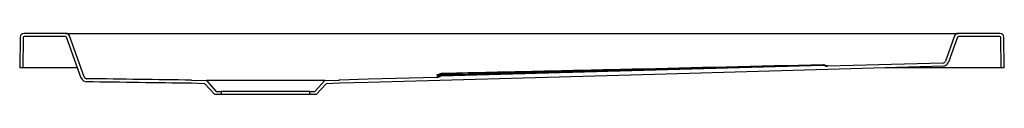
# Model space of a CAD drawing. Header units: millimetres. Extents: x 4082.44 to 4083.439, y 2378.457 to 2378.519.
import ezdxf

# ---------------------------------------------------------------- set-up
doc = ezdxf.new("R2010")
doc.units = ezdxf.units.MM
doc.layers.add('SANINDUSA', color=3, linetype='Continuous')

msp = doc.modelspace()

# ---------------------------------------------------------------- linework, layer by layer
at = {"layer": 'SANINDUSA', "linetype": 'Continuous'}
for p, q in [((4082.44017, 2378.51505), (4082.43973, 2378.48399)), ((4082.44336, 2378.51481), (4082.44293, 2378.48399)), ((4082.48637, 2378.51899), (4082.44417, 2378.51899)), ((4082.48623, 2378.51579), (4082.44436, 2378.51579)), ((4082.48637, 2378.51899), (4082.49995, 2378.51899)), ((4082.50225, 2378.47371), (4082.48717, 2378.51513)), ((4082.50521, 2378.47494), (4082.49013, 2378.51636)), ((4082.49995, 2378.51899), (4083.3784, 2378.51899)), ((4083.3784, 2378.51899), (4083.39198, 2378.51899)), ((4083.38822, 2378.51636), (4083.37895, 2378.49091)), ((4083.39118, 2378.51513), (4083.38191, 2378.48968)), ((4083.43418, 2378.51899), (4083.39198, 2378.51899)), ((4083.43399, 2378.51579), (4083.39212, 2378.51579)), ((4083.43542, 2378.48399), (4083.43499, 2378.51481)), ((4083.43862, 2378.48399), (4083.43818, 2378.51505)), ((4082.44293, 2378.48399), (4082.43973, 2378.48399)), ((4082.44393, 2378.48399), (4082.44293, 2378.48399)), ((4082.49851, 2378.48399), (4082.44393, 2378.48399)), ((4083.25484, 2378.48649), (4082.86734, 2378.47549)), ((4083.37622, 2378.48893), (4083.25922, 2378.48561)), ((4083.43442, 2378.48399), (4083.31789, 2378.48399)), ((4083.43542, 2378.48399), (4083.43442, 2378.48399)), ((4083.43862, 2378.48399), (4083.43542, 2378.48399)), ((4082.61417, 2378.47156), (4082.62917, 2378.47104)), ((4082.74917, 2378.47104), (4082.62917, 2378.47104)), ((4082.62917, 2378.47104), (4082.63917, 2378.46004)), ((4082.73917, 2378.46004), (4082.74917, 2378.47104)), ((4082.74917, 2378.47104), (4082.76417, 2378.47156)), ((4082.8998, 2378.4777), (4082.87101, 2378.47705)), ((4082.62771, 2378.46789), (4082.61411, 2378.46836)), ((4082.63776, 2378.45684), (4082.62771, 2378.46789)), ((4082.75063, 2378.46789), (4082.74059, 2378.45684)), ((4082.76433, 2378.46837), (4082.75063, 2378.46789)), ((4082.64417, 2378.45684), (4082.63776, 2378.45684)), ((4082.63917, 2378.46004), (4082.64417, 2378.46004)), ((4082.64417, 2378.46004), (4082.64417, 2378.45684)), ((4082.73417, 2378.46004), (4082.64417, 2378.46004)), ((4082.73417, 2378.45684), (4082.64417, 2378.45684)), ((4082.73417, 2378.45684), (4082.73417, 2378.46004)), ((4082.73417, 2378.46004), (4082.73917, 2378.46004)), ((4082.74059, 2378.45684), (4082.73417, 2378.45684))]:
    msp.add_line(p, q, dxfattribs=at)
at = {"layer": 'SANINDUSA', "linetype": 'Continuous', "flags": 128}
for points in [[(4083.37645, 2378.48574), (4083.08361, 2378.47743), (4082.79311, 2378.46918), (4082.76433, 2378.46837)], [(4082.86301, 2378.47437), (4082.79336, 2378.47239), (4082.76417, 2378.47156)]]:
    msp.add_lwpolyline(points, dxfattribs=at)
at = {"layer": 'SANINDUSA', "linetype": 'Continuous'}
for centre, radius, start, end in [((4082.44417, 2378.51499), 0.004, 90, 179.2), ((4082.44436, 2378.51479), 0.001, 90, 179.2), ((4082.48623, 2378.51479), 0.001, 20, 90), ((4082.48637, 2378.51499), 0.004, 20, 90), ((4083.39198, 2378.51499), 0.004, 90, 160), ((4083.39212, 2378.51479), 0.001, 90, 160), ((4083.43399, 2378.51479), 0.001, 0.8, 90), ((4083.43418, 2378.51499), 0.004, 0.8, 90), ((4083.37613, 2378.49193), 0.003, 271.62583, 340), ((4083.25496, 2378.48205), 0.005, 65.52058, 91.362), ((4083.25497, 2378.48175), 0.005, 65.66216, 91.50381), ((4083.2591, 2378.49115), 0.005, 245.52044, 271.36219), ((4083.25909, 2378.49086), 0.005, 245.66209, 271.50395), ((4083.37628, 2378.49174), 0.006, 271.62583, 340), ((4082.50789, 2378.47577), 0.006, 200.00001, 269.21482), ((4082.8629, 2378.48206), 0.005, 271.20757, 297.04623), ((4082.86289, 2378.48073), 0.005, 271.36163, 297.20228), ((4082.86288, 2378.47975), 0.005, 271.53461, 297.3763), ((4082.86745, 2378.47315), 0.005, 91.21309, 117.04668), ((4082.86746, 2378.47184), 0.005, 91.36745, 117.20276), ((4082.86748, 2378.47086), 0.005, 91.53734, 117.37657)]:
    msp.add_arc(centre, radius, start, end, dxfattribs=at)
for points, knots in [([(4083.25484, 2378.48705), (4083.18783, 2378.48549), (4083.12446, 2378.484), (4083.02941, 2378.48181), (4082.99773, 2378.48109), (4082.93436, 2378.47968), (4082.90267, 2378.47898), (4082.87099, 2378.47831)], [0, 0, 0, 0, 0.5, 0.5, 0.75, 0.75, 1, 1, 1, 1]), ([(4083.25484, 2378.48675), (4083.18783, 2378.48501), (4083.12446, 2378.48336), (4083.02941, 2378.48092), (4082.99773, 2378.48011), (4082.93436, 2378.47853), (4082.90267, 2378.47775), (4082.87099, 2378.47699)], [0, 0, 0, 0, 0.5, 0.5, 0.75, 0.75, 1, 1, 1, 1]), ([(4083.2512, 2378.48646), (4083.18783, 2378.4847), (4083.12446, 2378.48294), (4083.02941, 2378.48032), (4082.99772, 2378.47944), (4082.93435, 2378.47771), (4082.90267, 2378.47685), (4082.87099, 2378.476)], [0, 0, 0, 0, 0.5, 0.5, 0.75, 0.75, 1, 1, 1, 1]), ([(4083.25431, 2378.48654), (4083.2543, 2378.48654), (4083.25414, 2378.48654), (4083.25349, 2378.48652), (4083.25243, 2378.4865), (4083.25161, 2378.48647), (4083.2512, 2378.48646)], [0, 0, 0, 0, 0.0162208, 0.344139, 0.6720563, 1, 1, 1, 1]), ([(4083.25484, 2378.48655), (4083.25482, 2378.48655), (4083.25479, 2378.48656), (4083.25449, 2378.48655), (4083.25431, 2378.48654)], [0, 0, 0, 0, 0.408551, 1, 1, 1, 1]), ([(4083.25703, 2378.48605), (4083.25669, 2378.48621), (4083.25633, 2378.48632), (4083.2556, 2378.48647), (4083.25522, 2378.4865), (4083.25484, 2378.48649)], [0, 0, 0, 0, 0.5, 0.5, 1, 1, 1, 1]), ([(4083.25703, 2378.48605), (4083.2572, 2378.48597), (4083.25738, 2378.48591), (4083.25774, 2378.48579), (4083.25792, 2378.48574), (4083.25847, 2378.48563), (4083.25885, 2378.4856), (4083.25922, 2378.48561)], [0, 0, 0, 0, 0.25, 0.25, 0.5, 0.5, 1, 1, 1, 1]), ([(4083.25922, 2378.48616), (4083.25922, 2378.48615), (4083.25921, 2378.48615), (4083.25893, 2378.48613), (4083.25804, 2378.4861), (4083.25764, 2378.48609)], [0, 0, 0, 0, 0.034045, 0.569794, 1, 1, 1, 1]), ([(4082.50521, 2378.47494), (4082.50531, 2378.47465), (4082.50546, 2378.47439), (4082.50573, 2378.47403), (4082.50583, 2378.47391), (4082.50605, 2378.4737), (4082.50617, 2378.47361), (4082.50641, 2378.47343), (4082.50654, 2378.47335), (4082.50681, 2378.47322), (4082.50695, 2378.47316), (4082.50738, 2378.47302), (4082.50768, 2378.47297), (4082.50799, 2378.47296)], [0, 0, 0, 0, 0.25, 0.25, 0.375, 0.375, 0.5, 0.5, 0.625, 0.625, 0.75, 0.75, 1, 1, 1, 1]), ([(4082.61417, 2378.47156), (4082.59648, 2378.4718), (4082.57878, 2378.47203), (4082.54338, 2378.4725), (4082.52569, 2378.47273), (4082.50799, 2378.47296)], [0, 0, 0, 0, 0.5, 0.5, 1, 1, 1, 1]), ([(4082.87101, 2378.47705), (4082.87048, 2378.47704), (4082.86996, 2378.47703), (4082.86919, 2378.47702), (4082.86894, 2378.47701), (4082.86844, 2378.47701), (4082.86819, 2378.477), (4082.86746, 2378.477), (4082.867, 2378.47699), (4082.86613, 2378.47699), (4082.86572, 2378.47698), (4082.86498, 2378.47698), (4082.86465, 2378.47699), (4082.86421, 2378.47699), (4082.86408, 2378.47699), (4082.86383, 2378.477), (4082.86361, 2378.47701), (4082.86343, 2378.47701), (4082.86328, 2378.47702), (4082.86321, 2378.47703), (4082.86306, 2378.47704), (4082.86301, 2378.47705), (4082.86301, 2378.47706)], [0, 0, 0, 0, 0.125, 0.125, 0.1875, 0.1875, 0.25, 0.25, 0.375, 0.375, 0.5, 0.5, 0.625, 0.625, 0.6875, 0.6875, 0.75, 0.8125, 0.8125, 0.875, 0.875, 1, 1, 1, 1]), ([(4082.86619, 2378.47569), (4082.86613, 2378.47569), (4082.86529, 2378.47568), (4082.86414, 2378.47568), (4082.86314, 2378.4757), (4082.86305, 2378.47572), (4082.86301, 2378.47573)], [0, 0, 0, 0, 0.027897, 0.392976, 0.758915, 1, 1, 1, 1]), ([(4082.86301, 2378.47437), (4082.86339, 2378.47438), (4082.86376, 2378.47443), (4082.86449, 2378.47462), (4082.86485, 2378.47476), (4082.86518, 2378.47493)], [0, 0, 0, 0, 0.5, 0.5, 1, 1, 1, 1]), ([(4082.86442, 2378.47473), (4082.86435, 2378.47473), (4082.86368, 2378.47472), (4082.86317, 2378.47473), (4082.86306, 2378.47474), (4082.86301, 2378.47475)], [0, 0, 0, 0, 0.060625, 0.627393, 1, 1, 1, 1]), ([(4082.86734, 2378.47549), (4082.86697, 2378.47548), (4082.8666, 2378.47543), (4082.86587, 2378.47524), (4082.86552, 2378.47511), (4082.86518, 2378.47493)], [0, 0, 0, 0, 0.5, 0.5, 1, 1, 1, 1]), ([(4082.87099, 2378.47831), (4082.87074, 2378.47831), (4082.87051, 2378.4783), (4082.87004, 2378.47829), (4082.86981, 2378.47829), (4082.86937, 2378.47827), (4082.86916, 2378.47826), (4082.86876, 2378.47825), (4082.86858, 2378.47824), (4082.86824, 2378.47823), (4082.86809, 2378.47822), (4082.86782, 2378.47821), (4082.86771, 2378.4782), (4082.86753, 2378.47819), (4082.86746, 2378.47818), (4082.86737, 2378.47817), (4082.86734, 2378.47816), (4082.86734, 2378.47815)], [0, 0, 0, 0, 0.125, 0.125, 0.25, 0.25, 0.375, 0.375, 0.5, 0.5, 0.625, 0.625, 0.75, 0.75, 0.875, 0.875, 1, 1, 1, 1]), ([(4082.87099, 2378.47699), (4082.87074, 2378.47699), (4082.87051, 2378.47698), (4082.87004, 2378.47697), (4082.86981, 2378.47696), (4082.86937, 2378.47695), (4082.86916, 2378.47694), (4082.86876, 2378.47692), (4082.86858, 2378.47692), (4082.86824, 2378.4769), (4082.86809, 2378.4769), (4082.86782, 2378.47688), (4082.86771, 2378.47688), (4082.86753, 2378.47686), (4082.86746, 2378.47686), (4082.86737, 2378.47685), (4082.86734, 2378.47684), (4082.86734, 2378.47684)], [0, 0, 0, 0, 0.125, 0.125, 0.25, 0.25, 0.375, 0.375, 0.5, 0.5, 0.625, 0.625, 0.75, 0.75, 0.875, 0.875, 1, 1, 1, 1]), ([(4082.87099, 2378.476), (4082.87074, 2378.476), (4082.87051, 2378.47599), (4082.87004, 2378.47598), (4082.86981, 2378.47597), (4082.86937, 2378.47596), (4082.86916, 2378.47595), (4082.86876, 2378.47593), (4082.86858, 2378.47593), (4082.86824, 2378.47592), (4082.86809, 2378.47591), (4082.86782, 2378.4759), (4082.86771, 2378.47589), (4082.86753, 2378.47588), (4082.86746, 2378.47588), (4082.86737, 2378.47587), (4082.86734, 2378.47587), (4082.86734, 2378.47586)], [0, 0, 0, 0, 0.125, 0.125, 0.25, 0.25, 0.375, 0.375, 0.5, 0.5, 0.625, 0.625, 0.75, 0.75, 0.875, 0.875, 1, 1, 1, 1]), ([(4082.61411, 2378.46836), (4082.5964, 2378.4686), (4082.57868, 2378.46883), (4082.54324, 2378.4693), (4082.52553, 2378.46953), (4082.50781, 2378.46977)], [0, 0, 0, 0, 0.5, 0.5, 1, 1, 1, 1])]:
    msp.add_open_spline(points, degree=3, knots=knots, dxfattribs=at)
for points in [[(4082.76335, 2378.47156), (4082.76335, 2378.47156), (4082.76334, 2378.47156), (4082.76334, 2378.47156)], [(4082.76417, 2378.47156), (4082.76417, 2378.47156), (4082.7639, 2378.47156), (4082.76335, 2378.47156)]]:
    msp.add_open_spline(points, degree=3, dxfattribs=at)

doc.saveas('drawing.dxf')
